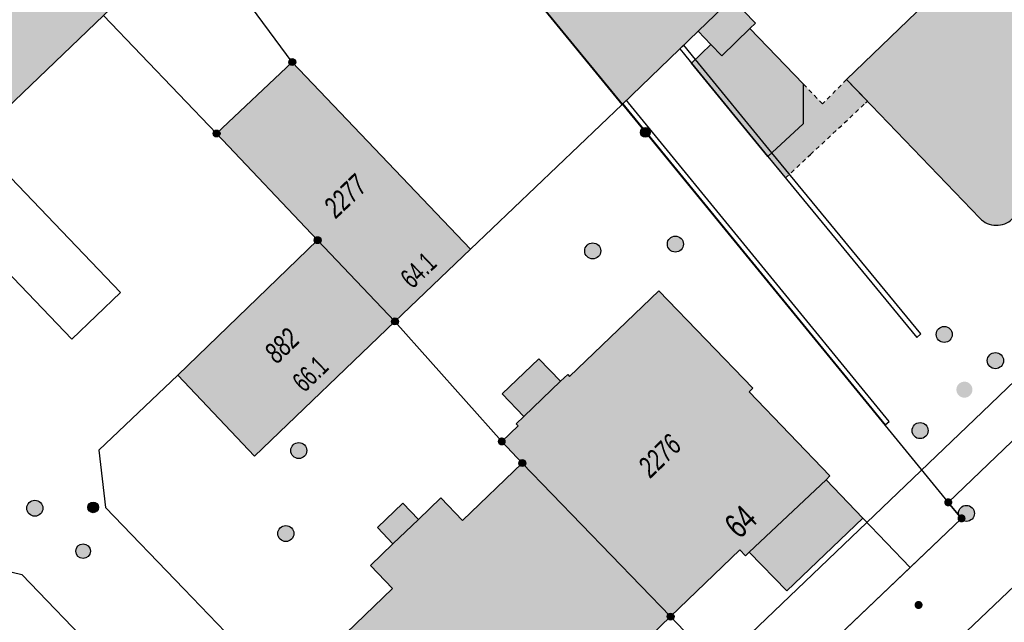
# Model space of a CAD drawing. Header units: metres. Extents: x 2695751 to 2696029, y 1260877 to 1261206.
# Tile 54 of 69: x 2695814 to 2695860, y 1261154 to 1261182. Entities that reach past the tile are written whole.
import ezdxf

# ---------------------------------------------------------------- set-up
doc = ezdxf.new("R2010")
doc.units = ezdxf.units.M
doc.linetypes.add('AUSGEZOGEN', pattern=[0])
doc.linetypes.add('VERDECKT2_S2', pattern=[0.36, 0.2, -0.16])
for name, color, linetype in [('AV_Flächen (EO)', 7, 'AUSGEZOGEN'), ('AV_Gebäudeflächen (BB)', 7, 'AUSGEZOGEN'), ('AV_Gebäudeflächen (EO)', 7, 'AUSGEZOGEN'), ('AV_Haus-Nr.', 7, 'AUSGEZOGEN'), ('AV_Linien (BB)', 7, 'AUSGEZOGEN'), ('AV_Linien (EO)', 7, 'AUSGEZOGEN'), ('AV_Versicherung-Nr.', 7, 'AUSGEZOGEN'), ('Liegenschaftsgrenzen', 7, 'AUSGEZOGEN'), ('PFAV', 255, 'AUSGEZOGEN'), ('PFAW', 255, 'AUSGEZOGEN'), ('PFEW', 255, 'AUSGEZOGEN'), ('PFGA', 255, 'AUSGEZOGEN'), ('PFWA', 255, 'AUSGEZOGEN'), ('RP_Abstandslinie', 7, 'AUSGEZOGEN')]:
    doc.layers.add(name, color=color, linetype=linetype)
doc.styles.add('ARIAL', font='arial.ttf')

msp = doc.modelspace()

# ---------------------------------------------------------------- hatches: boundary and pattern name
at = {"layer": 'AV_Gebäudeflächen (BB)', "true_color": 0xd2d2d2, "transparency": 33554687}
for points in [[(2695829.558, 1261193.201), (2695842.146, 1261177.834), (2695845.702, 1261181.265), (2695846.298, 1261180.647), (2695845.392, 1261179.773), (2695848.97, 1261175.394), (2695850.618, 1261176.936), (2695850.625, 1261178.799), (2695848.123, 1261181.392), (2695848.389, 1261181.648), (2695847.285, 1261182.792), (2695858.9, 1261193.999), (2695862.362, 1261190.411), (2695860.241, 1261188.365), (2695861.257, 1261187.312), (2695852.643, 1261179), (2695858.891, 1261172.509), (2695858.93, 1261172.471), (2695858.97, 1261172.434), (2695859.012, 1261172.4), (2695859.056, 1261172.368), (2695859.102, 1261172.339), (2695859.149, 1261172.311), (2695859.197, 1261172.286), (2695859.246, 1261172.264), (2695859.297, 1261172.244), (2695859.348, 1261172.227), (2695859.401, 1261172.212), (2695859.454, 1261172.2), (2695859.507, 1261172.19), (2695859.561, 1261172.184), (2695859.615, 1261172.18), (2695859.67, 1261172.179), (2695859.724, 1261172.18), (2695859.778, 1261172.185), (2695859.832, 1261172.192), (2695859.885, 1261172.202), (2695859.938, 1261172.214), (2695859.99, 1261172.229), (2695860.042, 1261172.247), (2695860.092, 1261172.267), (2695860.141, 1261172.29), (2695860.189, 1261172.316), (2695860.236, 1261172.343), (2695860.281, 1261172.374), (2695860.325, 1261172.406), (2695860.367, 1261172.44), (2695860.407, 1261172.477), (2695861.275, 1261173.305), (2695877.691, 1261188.983), (2695880.801, 1261191.953), (2695869.622, 1261203.818), (2695867.258, 1261206.158), (2695834.718, 1261206.158), (2695825.75, 1261197.85)], [(2695827.889, 1261171.484), (2695831.51, 1261167.68), (2695835.053, 1261171.06), (2695826.7, 1261179.82), (2695823.158, 1261176.477)], [(2695827.889, 1261171.484), (2695821.348, 1261165.16), (2695824.937, 1261161.367), (2695831.51, 1261167.68)], [(2695837.47, 1261161.05), (2695844.41, 1261153.86), (2695847.65, 1261156.985), (2695847.916, 1261156.709), (2695848.096, 1261156.883), (2695849.848, 1261155.067), (2695853.406, 1261158.475), (2695851.696, 1261160.266), (2695851.87, 1261160.448), (2695848.084, 1261164.378), (2695848.258, 1261164.56), (2695843.858, 1261169.11), (2695839.685, 1261165.106), (2695839.595, 1261165.2), (2695839.257, 1261164.876), (2695838.239, 1261165.936), (2695836.521, 1261164.288), (2695837.538, 1261163.227), (2695837.188, 1261162.886), (2695837.276, 1261162.795), (2695836.51, 1261162.06)], [(2695837.47, 1261161.05), (2695834.671, 1261158.365), (2695833.658, 1261159.421), (2695832.608, 1261158.414), (2695831.882, 1261159.172), (2695830.687, 1261158.026), (2695831.414, 1261157.268), (2695830.365, 1261156.261), (2695831.399, 1261155.174), (2695828.36, 1261152.265), (2695835.301, 1261145.073), (2695838.282, 1261147.949), (2695838.386, 1261147.841), (2695841.756, 1261151.091), (2695841.651, 1261151.199), (2695844.41, 1261153.86)]]:
    msp.add_hatch(color=254, dxfattribs=at).paths.add_polyline_path(points)
at = {"layer": 'AV_Gebäudeflächen (EO)', "true_color": 0xebebeb, "transparency": 33554687}
for points in [[(2695781.131, 1261146.831), (2695800.938, 1261165.797), (2695809.519, 1261174.013), (2695811.794, 1261176.192), (2695817.865, 1261182.005), (2695822.101, 1261186.061), (2695824.687, 1261188.537), (2695824.474, 1261188.758), (2695819.663, 1261193.769), (2695764.007, 1261140.508), (2695768.806, 1261135.446), (2695769.013, 1261135.227)], [(2695853.622, 1261177.983), (2695852.643, 1261179), (2695851.528, 1261177.863), (2695850.625, 1261178.799), (2695850.618, 1261176.936), (2695848.97, 1261175.394), (2695849.792, 1261174.396), (2695850.963, 1261175.492), (2695853.534, 1261177.9)]]:
    msp.add_hatch(color=7, dxfattribs=at).paths.add_polyline_path(points)
at = {"layer": 'PFAV', "transparency": 33554687}
for points in [[(2695826.862, 1261179.82), (2695826.859, 1261179.853), (2695826.849, 1261179.884), (2695826.833, 1261179.913), (2695826.812, 1261179.938), (2695826.786, 1261179.958), (2695826.756, 1261179.972), (2695826.725, 1261179.981), (2695826.692, 1261179.982), (2695826.659, 1261179.977), (2695826.628, 1261179.966), (2695826.601, 1261179.949), (2695826.577, 1261179.926), (2695826.558, 1261179.899), (2695826.545, 1261179.869), (2695826.538, 1261179.836), (2695826.538, 1261179.804), (2695826.545, 1261179.771), (2695826.558, 1261179.741), (2695826.577, 1261179.714), (2695826.601, 1261179.691), (2695826.628, 1261179.674), (2695826.659, 1261179.663), (2695826.692, 1261179.658), (2695826.725, 1261179.659), (2695826.756, 1261179.668), (2695826.786, 1261179.682), (2695826.812, 1261179.702), (2695826.833, 1261179.727), (2695826.849, 1261179.756), (2695826.859, 1261179.787)], [(2695823.32, 1261176.477), (2695823.317, 1261176.51), (2695823.307, 1261176.541), (2695823.291, 1261176.57), (2695823.27, 1261176.595), (2695823.244, 1261176.615), (2695823.214, 1261176.629), (2695823.183, 1261176.638), (2695823.15, 1261176.639), (2695823.117, 1261176.634), (2695823.086, 1261176.623), (2695823.059, 1261176.606), (2695823.035, 1261176.583), (2695823.016, 1261176.556), (2695823.003, 1261176.526), (2695822.996, 1261176.493), (2695822.996, 1261176.461), (2695823.003, 1261176.428), (2695823.016, 1261176.398), (2695823.035, 1261176.371), (2695823.059, 1261176.348), (2695823.086, 1261176.331), (2695823.117, 1261176.32), (2695823.15, 1261176.315), (2695823.183, 1261176.316), (2695823.214, 1261176.325), (2695823.244, 1261176.339), (2695823.27, 1261176.359), (2695823.291, 1261176.384), (2695823.307, 1261176.413), (2695823.317, 1261176.444)], [(2695843.457, 1261176.53), (2695843.453, 1261176.576), (2695843.439, 1261176.62), (2695843.417, 1261176.66), (2695843.387, 1261176.695), (2695843.35, 1261176.723), (2695843.309, 1261176.743), (2695843.264, 1261176.755), (2695843.218, 1261176.757), (2695843.173, 1261176.75), (2695843.13, 1261176.734), (2695843.091, 1261176.71), (2695843.057, 1261176.678), (2695843.031, 1261176.64), (2695843.013, 1261176.598), (2695843.004, 1261176.553), (2695843.004, 1261176.507), (2695843.013, 1261176.462), (2695843.031, 1261176.42), (2695843.057, 1261176.382), (2695843.091, 1261176.35), (2695843.13, 1261176.326), (2695843.173, 1261176.31), (2695843.218, 1261176.303), (2695843.264, 1261176.305), (2695843.309, 1261176.317), (2695843.35, 1261176.337), (2695843.387, 1261176.365), (2695843.417, 1261176.4), (2695843.439, 1261176.44), (2695843.453, 1261176.484)], [(2695828.051, 1261171.484), (2695828.048, 1261171.517), (2695828.038, 1261171.548), (2695828.022, 1261171.577), (2695828.001, 1261171.602), (2695827.975, 1261171.622), (2695827.945, 1261171.636), (2695827.914, 1261171.645), (2695827.881, 1261171.646), (2695827.848, 1261171.641), (2695827.817, 1261171.63), (2695827.79, 1261171.613), (2695827.766, 1261171.59), (2695827.747, 1261171.563), (2695827.734, 1261171.533), (2695827.727, 1261171.5), (2695827.727, 1261171.468), (2695827.734, 1261171.435), (2695827.747, 1261171.405), (2695827.766, 1261171.378), (2695827.79, 1261171.355), (2695827.817, 1261171.338), (2695827.848, 1261171.327), (2695827.881, 1261171.322), (2695827.914, 1261171.323), (2695827.945, 1261171.332), (2695827.975, 1261171.346), (2695828.001, 1261171.366), (2695828.022, 1261171.391), (2695828.038, 1261171.42), (2695828.048, 1261171.451)], [(2695831.672, 1261167.68), (2695831.669, 1261167.713), (2695831.659, 1261167.744), (2695831.643, 1261167.773), (2695831.622, 1261167.798), (2695831.596, 1261167.818), (2695831.566, 1261167.832), (2695831.535, 1261167.841), (2695831.502, 1261167.842), (2695831.469, 1261167.837), (2695831.438, 1261167.826), (2695831.411, 1261167.809), (2695831.387, 1261167.786), (2695831.368, 1261167.759), (2695831.355, 1261167.729), (2695831.348, 1261167.696), (2695831.348, 1261167.664), (2695831.355, 1261167.631), (2695831.368, 1261167.601), (2695831.387, 1261167.574), (2695831.411, 1261167.551), (2695831.438, 1261167.534), (2695831.469, 1261167.523), (2695831.502, 1261167.518), (2695831.535, 1261167.519), (2695831.566, 1261167.528), (2695831.596, 1261167.542), (2695831.622, 1261167.562), (2695831.643, 1261167.587), (2695831.659, 1261167.616), (2695831.669, 1261167.647)], [(2695836.51, 1261162.247), (2695836.491, 1261162.246), (2695836.472, 1261162.243), (2695836.454, 1261162.239), (2695836.436, 1261162.232), (2695836.419, 1261162.224), (2695836.403, 1261162.214), (2695836.388, 1261162.202), (2695836.374, 1261162.189), (2695836.362, 1261162.175), (2695836.351, 1261162.159), (2695836.342, 1261162.142), (2695836.334, 1261162.125), (2695836.329, 1261162.107), (2695836.325, 1261162.088), (2695836.323, 1261162.069), (2695836.323, 1261162.051), (2695836.325, 1261162.032), (2695836.329, 1261162.013), (2695836.334, 1261161.995), (2695836.342, 1261161.978), (2695836.351, 1261161.961), (2695836.362, 1261161.945), (2695836.374, 1261161.931), (2695836.388, 1261161.918), (2695836.403, 1261161.906), (2695836.419, 1261161.896), (2695836.436, 1261161.888), (2695836.454, 1261161.881), (2695836.472, 1261161.877), (2695836.491, 1261161.874), (2695836.51, 1261161.873), (2695836.529, 1261161.874), (2695836.548, 1261161.877), (2695836.566, 1261161.881), (2695836.584, 1261161.888), (2695836.601, 1261161.896), (2695836.617, 1261161.906), (2695836.632, 1261161.918), (2695836.646, 1261161.931), (2695836.658, 1261161.945), (2695836.669, 1261161.961), (2695836.678, 1261161.978), (2695836.686, 1261161.995), (2695836.691, 1261162.013), (2695836.695, 1261162.032), (2695836.697, 1261162.051), (2695836.697, 1261162.069), (2695836.695, 1261162.088), (2695836.691, 1261162.107), (2695836.686, 1261162.125), (2695836.678, 1261162.142), (2695836.669, 1261162.159), (2695836.658, 1261162.175), (2695836.646, 1261162.189), (2695836.632, 1261162.202), (2695836.617, 1261162.214), (2695836.601, 1261162.224), (2695836.584, 1261162.232), (2695836.566, 1261162.239), (2695836.548, 1261162.243), (2695836.529, 1261162.246)], [(2695837.632, 1261161.05), (2695837.629, 1261161.083), (2695837.619, 1261161.114), (2695837.603, 1261161.143), (2695837.582, 1261161.168), (2695837.556, 1261161.188), (2695837.526, 1261161.202), (2695837.495, 1261161.211), (2695837.462, 1261161.212), (2695837.429, 1261161.207), (2695837.398, 1261161.196), (2695837.371, 1261161.179), (2695837.347, 1261161.156), (2695837.328, 1261161.129), (2695837.315, 1261161.099), (2695837.308, 1261161.066), (2695837.308, 1261161.034), (2695837.315, 1261161.001), (2695837.328, 1261160.971), (2695837.347, 1261160.944), (2695837.371, 1261160.921), (2695837.398, 1261160.904), (2695837.429, 1261160.893), (2695837.462, 1261160.888), (2695837.495, 1261160.889), (2695837.526, 1261160.898), (2695837.556, 1261160.912), (2695837.582, 1261160.932), (2695837.603, 1261160.957), (2695837.619, 1261160.986), (2695837.629, 1261161.017)], [(2695857.41, 1261159.397), (2695857.391, 1261159.396), (2695857.372, 1261159.393), (2695857.354, 1261159.389), (2695857.336, 1261159.382), (2695857.319, 1261159.374), (2695857.303, 1261159.364), (2695857.288, 1261159.352), (2695857.274, 1261159.339), (2695857.262, 1261159.325), (2695857.251, 1261159.309), (2695857.242, 1261159.292), (2695857.234, 1261159.275), (2695857.229, 1261159.257), (2695857.225, 1261159.238), (2695857.223, 1261159.219), (2695857.223, 1261159.201), (2695857.225, 1261159.182), (2695857.229, 1261159.163), (2695857.234, 1261159.145), (2695857.242, 1261159.128), (2695857.251, 1261159.111), (2695857.262, 1261159.095), (2695857.274, 1261159.081), (2695857.288, 1261159.068), (2695857.303, 1261159.056), (2695857.319, 1261159.046), (2695857.336, 1261159.038), (2695857.354, 1261159.031), (2695857.372, 1261159.027), (2695857.391, 1261159.024), (2695857.41, 1261159.023), (2695857.429, 1261159.024), (2695857.448, 1261159.027), (2695857.466, 1261159.031), (2695857.484, 1261159.038), (2695857.501, 1261159.046), (2695857.517, 1261159.056), (2695857.532, 1261159.068), (2695857.546, 1261159.081), (2695857.558, 1261159.095), (2695857.569, 1261159.111), (2695857.578, 1261159.128), (2695857.586, 1261159.145), (2695857.591, 1261159.163), (2695857.595, 1261159.182), (2695857.597, 1261159.201), (2695857.597, 1261159.219), (2695857.595, 1261159.238), (2695857.591, 1261159.257), (2695857.586, 1261159.275), (2695857.578, 1261159.292), (2695857.569, 1261159.309), (2695857.558, 1261159.325), (2695857.546, 1261159.339), (2695857.532, 1261159.352), (2695857.517, 1261159.364), (2695857.501, 1261159.374), (2695857.484, 1261159.382), (2695857.466, 1261159.389), (2695857.448, 1261159.393), (2695857.429, 1261159.396)], [(2695858.03, 1261158.647), (2695858.011, 1261158.646), (2695857.992, 1261158.643), (2695857.974, 1261158.639), (2695857.956, 1261158.632), (2695857.939, 1261158.624), (2695857.923, 1261158.614), (2695857.908, 1261158.602), (2695857.894, 1261158.589), (2695857.882, 1261158.575), (2695857.871, 1261158.559), (2695857.862, 1261158.542), (2695857.854, 1261158.525), (2695857.849, 1261158.507), (2695857.845, 1261158.488), (2695857.843, 1261158.469), (2695857.843, 1261158.451), (2695857.845, 1261158.432), (2695857.849, 1261158.413), (2695857.854, 1261158.395), (2695857.862, 1261158.378), (2695857.871, 1261158.361), (2695857.882, 1261158.345), (2695857.894, 1261158.331), (2695857.908, 1261158.318), (2695857.923, 1261158.306), (2695857.939, 1261158.296), (2695857.956, 1261158.288), (2695857.974, 1261158.281), (2695857.992, 1261158.277), (2695858.011, 1261158.274), (2695858.03, 1261158.273), (2695858.049, 1261158.274), (2695858.068, 1261158.277), (2695858.086, 1261158.281), (2695858.104, 1261158.288), (2695858.121, 1261158.296), (2695858.137, 1261158.306), (2695858.152, 1261158.318), (2695858.166, 1261158.331), (2695858.178, 1261158.345), (2695858.189, 1261158.361), (2695858.198, 1261158.378), (2695858.206, 1261158.395), (2695858.211, 1261158.413), (2695858.215, 1261158.432), (2695858.217, 1261158.451), (2695858.217, 1261158.469), (2695858.215, 1261158.488), (2695858.211, 1261158.507), (2695858.206, 1261158.525), (2695858.198, 1261158.542), (2695858.189, 1261158.559), (2695858.178, 1261158.575), (2695858.166, 1261158.589), (2695858.152, 1261158.602), (2695858.137, 1261158.614), (2695858.121, 1261158.624), (2695858.104, 1261158.632), (2695858.086, 1261158.639), (2695858.068, 1261158.643), (2695858.049, 1261158.646)], [(2695844.572, 1261153.86), (2695844.569, 1261153.893), (2695844.559, 1261153.924), (2695844.543, 1261153.953), (2695844.522, 1261153.978), (2695844.496, 1261153.998), (2695844.466, 1261154.012), (2695844.435, 1261154.021), (2695844.402, 1261154.022), (2695844.369, 1261154.017), (2695844.338, 1261154.006), (2695844.311, 1261153.989), (2695844.287, 1261153.966), (2695844.268, 1261153.939), (2695844.255, 1261153.909), (2695844.248, 1261153.876), (2695844.248, 1261153.844), (2695844.255, 1261153.811), (2695844.268, 1261153.781), (2695844.287, 1261153.754), (2695844.311, 1261153.731), (2695844.338, 1261153.714), (2695844.369, 1261153.703), (2695844.402, 1261153.698), (2695844.435, 1261153.699), (2695844.466, 1261153.708), (2695844.496, 1261153.722), (2695844.522, 1261153.742), (2695844.543, 1261153.767), (2695844.559, 1261153.796), (2695844.569, 1261153.827)]]:
    msp.add_hatch(color=7, dxfattribs=at).paths.add_polyline_path(points)
at = {"layer": 'PFAW', "transparency": 33554687}
for color, points in [(7, [(2695844.905, 1261171.038), (2695844.952, 1261171.097), (2695844.986, 1261171.165), (2695845.006, 1261171.238), (2695845.01, 1261171.314), (2695844.999, 1261171.389), (2695844.974, 1261171.461), (2695844.934, 1261171.525), (2695844.882, 1261171.581), (2695844.82, 1261171.625), (2695844.751, 1261171.655), (2695844.677, 1261171.671), (2695844.601, 1261171.672), (2695844.526, 1261171.657), (2695844.456, 1261171.628), (2695844.394, 1261171.585), (2695844.341, 1261171.531), (2695844.3, 1261171.467), (2695844.273, 1261171.396), (2695844.261, 1261171.321), (2695844.264, 1261171.245), (2695844.283, 1261171.171), (2695844.315, 1261171.103), (2695844.361, 1261171.043), (2695844.418, 1261170.993), (2695844.484, 1261170.955), (2695844.557, 1261170.932), (2695844.632, 1261170.924), (2695844.708, 1261170.931), (2695844.78, 1261170.953), (2695844.847, 1261170.989)]), (7, [(2695841.058, 1261171.215), (2695841.004, 1261171.269), (2695840.941, 1261171.311), (2695840.871, 1261171.339), (2695840.796, 1261171.353), (2695840.721, 1261171.352), (2695840.647, 1261171.335), (2695840.577, 1261171.304), (2695840.516, 1261171.259), (2695840.465, 1261171.203), (2695840.426, 1261171.138), (2695840.401, 1261171.066), (2695840.391, 1261170.991), (2695840.396, 1261170.915), (2695840.417, 1261170.842), (2695840.452, 1261170.775), (2695840.499, 1261170.716), (2695840.558, 1261170.668), (2695840.625, 1261170.632), (2695840.698, 1261170.611), (2695840.773, 1261170.605), (2695840.849, 1261170.614), (2695840.921, 1261170.638), (2695840.986, 1261170.676), (2695841.043, 1261170.727), (2695841.088, 1261170.788), (2695841.12, 1261170.856), (2695841.138, 1261170.93), (2695841.14, 1261171.006), (2695841.127, 1261171.081), (2695841.099, 1261171.151)]), (7, [(2695857.597, 1261167.072), (2695857.589, 1261167.147), (2695857.567, 1261167.22), (2695857.53, 1261167.286), (2695857.48, 1261167.343), (2695857.42, 1261167.39), (2695857.352, 1261167.423), (2695857.279, 1261167.442), (2695857.203, 1261167.446), (2695857.128, 1261167.435), (2695857.057, 1261167.408), (2695856.992, 1261167.368), (2695856.937, 1261167.316), (2695856.894, 1261167.254), (2695856.864, 1261167.184), (2695856.849, 1261167.11), (2695856.849, 1261167.034), (2695856.864, 1261166.959), (2695856.894, 1261166.89), (2695856.937, 1261166.827), (2695856.992, 1261166.775), (2695857.057, 1261166.735), (2695857.128, 1261166.709), (2695857.203, 1261166.697), (2695857.279, 1261166.701), (2695857.352, 1261166.72), (2695857.42, 1261166.753), (2695857.48, 1261166.8), (2695857.53, 1261166.857), (2695857.567, 1261166.924), (2695857.589, 1261166.996)]), (253, [(2695859.996, 1261165.845), (2695859.988, 1261165.921), (2695859.965, 1261165.994), (2695859.928, 1261166.061), (2695859.878, 1261166.12), (2695859.817, 1261166.167), (2695859.748, 1261166.2), (2695859.674, 1261166.22), (2695859.598, 1261166.223), (2695859.522, 1261166.212), (2695859.45, 1261166.185), (2695859.385, 1261166.145), (2695859.329, 1261166.092), (2695859.286, 1261166.029), (2695859.255, 1261165.958), (2695859.24, 1261165.883), (2695859.24, 1261165.807), (2695859.255, 1261165.732), (2695859.286, 1261165.661), (2695859.329, 1261165.598), (2695859.385, 1261165.545), (2695859.45, 1261165.505), (2695859.522, 1261165.478), (2695859.598, 1261165.467), (2695859.674, 1261165.47), (2695859.748, 1261165.49), (2695859.817, 1261165.523), (2695859.878, 1261165.57), (2695859.928, 1261165.629), (2695859.965, 1261165.696), (2695859.988, 1261165.769)]), (7, [(2695856.467, 1261162.567), (2695856.459, 1261162.642), (2695856.437, 1261162.715), (2695856.4, 1261162.781), (2695856.35, 1261162.838), (2695856.29, 1261162.885), (2695856.222, 1261162.918), (2695856.149, 1261162.937), (2695856.073, 1261162.941), (2695855.998, 1261162.93), (2695855.927, 1261162.903), (2695855.862, 1261162.863), (2695855.807, 1261162.811), (2695855.764, 1261162.749), (2695855.734, 1261162.679), (2695855.719, 1261162.605), (2695855.719, 1261162.529), (2695855.734, 1261162.454), (2695855.764, 1261162.385), (2695855.807, 1261162.322), (2695855.862, 1261162.27), (2695855.927, 1261162.23), (2695855.998, 1261162.204), (2695856.073, 1261162.192), (2695856.149, 1261162.196), (2695856.222, 1261162.215), (2695856.29, 1261162.248), (2695856.35, 1261162.295), (2695856.4, 1261162.352), (2695856.437, 1261162.419), (2695856.459, 1261162.491)]), (7, [(2695826.746, 1261161.901), (2695826.697, 1261161.842), (2695826.662, 1261161.775), (2695826.64, 1261161.703), (2695826.634, 1261161.627), (2695826.643, 1261161.552), (2695826.667, 1261161.48), (2695826.705, 1261161.414), (2695826.755, 1261161.357), (2695826.816, 1261161.312), (2695826.885, 1261161.28), (2695826.959, 1261161.262), (2695827.034, 1261161.259), (2695827.109, 1261161.272), (2695827.18, 1261161.3), (2695827.244, 1261161.341), (2695827.298, 1261161.394), (2695827.34, 1261161.457), (2695827.369, 1261161.528), (2695827.382, 1261161.602), (2695827.381, 1261161.678), (2695827.365, 1261161.752), (2695827.333, 1261161.821), (2695827.289, 1261161.883), (2695827.233, 1261161.934), (2695827.168, 1261161.973), (2695827.096, 1261161.998), (2695827.021, 1261162.008), (2695826.945, 1261162.003), (2695826.872, 1261161.983), (2695826.805, 1261161.948)]), (7, [(2695815.027, 1261158.936), (2695815.019, 1261159.011), (2695814.997, 1261159.084), (2695814.96, 1261159.15), (2695814.91, 1261159.207), (2695814.85, 1261159.254), (2695814.782, 1261159.287), (2695814.709, 1261159.306), (2695814.633, 1261159.31), (2695814.558, 1261159.299), (2695814.487, 1261159.272), (2695814.422, 1261159.232), (2695814.367, 1261159.18), (2695814.324, 1261159.118), (2695814.294, 1261159.048), (2695814.279, 1261158.974), (2695814.279, 1261158.898), (2695814.294, 1261158.823), (2695814.324, 1261158.754), (2695814.367, 1261158.691), (2695814.422, 1261158.639), (2695814.487, 1261158.599), (2695814.558, 1261158.573), (2695814.633, 1261158.561), (2695814.709, 1261158.565), (2695814.782, 1261158.584), (2695814.85, 1261158.617), (2695814.91, 1261158.664), (2695814.96, 1261158.721), (2695814.997, 1261158.788), (2695815.019, 1261158.86)]), (7, [(2695826.661, 1261157.48), (2695826.71, 1261157.538), (2695826.747, 1261157.605), (2695826.769, 1261157.677), (2695826.776, 1261157.753), (2695826.768, 1261157.828), (2695826.745, 1261157.901), (2695826.707, 1261157.967), (2695826.658, 1261158.024), (2695826.597, 1261158.07), (2695826.529, 1261158.103), (2695826.455, 1261158.121), (2695826.38, 1261158.125), (2695826.305, 1261158.113), (2695826.234, 1261158.086), (2695826.17, 1261158.045), (2695826.115, 1261157.993), (2695826.072, 1261157.93), (2695826.043, 1261157.86), (2695826.028, 1261157.786), (2695826.028, 1261157.71), (2695826.044, 1261157.636), (2695826.074, 1261157.566), (2695826.118, 1261157.504), (2695826.174, 1261157.452), (2695826.238, 1261157.413), (2695826.31, 1261157.387), (2695826.385, 1261157.376), (2695826.46, 1261157.38), (2695826.534, 1261157.4), (2695826.602, 1261157.433)])]:
    msp.add_hatch(color=color, dxfattribs=at).paths.add_polyline_path(points)
at = {"layer": 'PFAW', "lineweight": 25, "transparency": 33554687}
msp.add_hatch(color=7, dxfattribs=at).paths.add_polyline_path([(2695858.54, 1261164.484), (2695858.532, 1261164.559), (2695858.51, 1261164.632), (2695858.473, 1261164.698), (2695858.423, 1261164.756), (2695858.363, 1261164.802), (2695858.295, 1261164.836), (2695858.222, 1261164.855), (2695858.146, 1261164.859), (2695858.071, 1261164.847), (2695858, 1261164.821), (2695857.935, 1261164.781), (2695857.88, 1261164.728), (2695857.837, 1261164.666), (2695857.807, 1261164.596), (2695857.792, 1261164.522), (2695857.792, 1261164.446), (2695857.807, 1261164.372), (2695857.837, 1261164.302), (2695857.88, 1261164.24), (2695857.935, 1261164.187), (2695858, 1261164.147), (2695858.071, 1261164.121), (2695858.146, 1261164.109), (2695858.222, 1261164.113), (2695858.295, 1261164.132), (2695858.363, 1261164.166), (2695858.423, 1261164.212), (2695858.473, 1261164.27), (2695858.51, 1261164.336), (2695858.532, 1261164.409)])
at = {"layer": 'PFEW', "transparency": 33554687}
msp.add_hatch(color=7, dxfattribs=at).paths.add_polyline_path([(2695816.569, 1261156.925), (2695816.571, 1261156.89), (2695816.577, 1261156.855), (2695816.585, 1261156.822), (2695816.597, 1261156.789), (2695816.613, 1261156.758), (2695816.631, 1261156.728), (2695816.652, 1261156.701), (2695816.676, 1261156.676), (2695816.703, 1261156.653), (2695816.731, 1261156.633), (2695816.762, 1261156.616), (2695816.794, 1261156.602), (2695816.827, 1261156.592), (2695816.861, 1261156.585), (2695816.896, 1261156.581), (2695816.931, 1261156.581), (2695816.965, 1261156.585), (2695816.999, 1261156.592), (2695817.033, 1261156.602), (2695817.065, 1261156.616), (2695817.095, 1261156.633), (2695817.124, 1261156.653), (2695817.15, 1261156.676), (2695817.174, 1261156.701), (2695817.195, 1261156.728), (2695817.214, 1261156.758), (2695817.229, 1261156.789), (2695817.241, 1261156.822), (2695817.25, 1261156.855), (2695817.255, 1261156.89), (2695817.257, 1261156.925), (2695817.255, 1261156.959), (2695817.25, 1261156.994), (2695817.241, 1261157.028), (2695817.229, 1261157.06), (2695817.214, 1261157.092), (2695817.195, 1261157.121), (2695817.174, 1261157.149), (2695817.15, 1261157.174), (2695817.124, 1261157.197), (2695817.095, 1261157.216), (2695817.065, 1261157.233), (2695817.033, 1261157.247), (2695816.999, 1261157.257), (2695816.965, 1261157.264), (2695816.931, 1261157.268), (2695816.896, 1261157.268), (2695816.861, 1261157.264), (2695816.827, 1261157.257), (2695816.794, 1261157.247), (2695816.762, 1261157.233), (2695816.731, 1261157.216), (2695816.703, 1261157.197), (2695816.676, 1261157.174), (2695816.652, 1261157.149), (2695816.631, 1261157.121), (2695816.613, 1261157.092), (2695816.597, 1261157.06), (2695816.585, 1261157.028), (2695816.577, 1261156.994), (2695816.571, 1261156.959)])
at = {"layer": 'PFGA', "transparency": 33554687}
msp.add_hatch(color=7, dxfattribs=at).paths.add_polyline_path([(2695817.581, 1261159.126), (2695817.546, 1261159.162), (2695817.505, 1261159.192), (2695817.459, 1261159.212), (2695817.409, 1261159.223), (2695817.359, 1261159.223), (2695817.309, 1261159.213), (2695817.262, 1261159.193), (2695817.221, 1261159.165), (2695817.185, 1261159.128), (2695817.158, 1261159.086), (2695817.14, 1261159.038), (2695817.132, 1261158.988), (2695817.135, 1261158.938), (2695817.147, 1261158.889), (2695817.169, 1261158.843), (2695817.2, 1261158.803), (2695817.238, 1261158.77), (2695817.282, 1261158.745), (2695817.33, 1261158.729), (2695817.38, 1261158.724), (2695817.431, 1261158.729), (2695817.479, 1261158.744), (2695817.523, 1261158.768), (2695817.562, 1261158.8), (2695817.593, 1261158.84), (2695817.616, 1261158.885), (2695817.629, 1261158.934), (2695817.632, 1261158.985), (2695817.624, 1261159.035), (2695817.607, 1261159.082)])
at = {"layer": 'PFWA', "transparency": 33554687}
for points in [[(2695857.995, 1261158.962), (2695857.946, 1261158.903), (2695857.911, 1261158.836), (2695857.889, 1261158.764), (2695857.883, 1261158.688), (2695857.892, 1261158.613), (2695857.916, 1261158.541), (2695857.954, 1261158.475), (2695858.005, 1261158.418), (2695858.066, 1261158.373), (2695858.134, 1261158.341), (2695858.208, 1261158.323), (2695858.284, 1261158.321), (2695858.359, 1261158.334), (2695858.429, 1261158.361), (2695858.493, 1261158.403), (2695858.547, 1261158.456), (2695858.589, 1261158.519), (2695858.618, 1261158.589), (2695858.632, 1261158.664), (2695858.63, 1261158.74), (2695858.614, 1261158.814), (2695858.582, 1261158.883), (2695858.538, 1261158.945), (2695858.482, 1261158.996), (2695858.417, 1261159.035), (2695858.345, 1261159.06), (2695858.27, 1261159.07), (2695858.194, 1261159.065), (2695858.121, 1261159.044), (2695858.054, 1261159.01)], [(2695855.891, 1261154.269), (2695855.905, 1261154.257), (2695855.921, 1261154.246), (2695855.938, 1261154.237), (2695855.955, 1261154.229), (2695855.973, 1261154.223), (2695855.992, 1261154.22), (2695856.011, 1261154.218), (2695856.03, 1261154.218), (2695856.049, 1261154.22), (2695856.067, 1261154.224), (2695856.085, 1261154.229), (2695856.103, 1261154.237), (2695856.119, 1261154.246), (2695856.135, 1261154.257), (2695856.149, 1261154.269), (2695856.162, 1261154.283), (2695856.174, 1261154.298), (2695856.184, 1261154.314), (2695856.192, 1261154.331), (2695856.199, 1261154.349), (2695856.204, 1261154.367), (2695856.207, 1261154.386), (2695856.207, 1261154.405), (2695856.207, 1261154.424), (2695856.204, 1261154.443), (2695856.199, 1261154.461), (2695856.192, 1261154.479), (2695856.184, 1261154.496), (2695856.174, 1261154.512), (2695856.162, 1261154.527), (2695856.149, 1261154.541), (2695856.135, 1261154.553), (2695856.119, 1261154.564), (2695856.102, 1261154.573), (2695856.085, 1261154.581), (2695856.067, 1261154.587), (2695856.048, 1261154.59), (2695856.029, 1261154.592), (2695856.01, 1261154.592), (2695855.991, 1261154.59), (2695855.973, 1261154.586), (2695855.955, 1261154.581), (2695855.937, 1261154.573), (2695855.921, 1261154.564), (2695855.905, 1261154.553), (2695855.891, 1261154.541), (2695855.878, 1261154.527), (2695855.866, 1261154.512), (2695855.856, 1261154.496), (2695855.848, 1261154.479), (2695855.841, 1261154.461), (2695855.836, 1261154.443), (2695855.833, 1261154.424), (2695855.833, 1261154.405), (2695855.833, 1261154.386), (2695855.836, 1261154.367), (2695855.841, 1261154.349), (2695855.848, 1261154.331), (2695855.856, 1261154.314), (2695855.866, 1261154.298), (2695855.878, 1261154.283)]]:
    msp.add_hatch(color=7, dxfattribs=at).paths.add_polyline_path(points)

# ---------------------------------------------------------------- linework, layer by layer
at = {"layer": 'AV_Flächen (EO)', "color": 7, "linetype": 'AUSGEZOGEN', "transparency": 33554687}
for p, q in [((2695849.153, 1261175.565), (2695845.573, 1261179.947)), ((2695853.622, 1261177.983), (2695852.643, 1261179))]:
    msp.add_line(p, q, dxfattribs=at)
for points in [[(2695781.131, 1261146.831), (2695800.938, 1261165.797), (2695809.519, 1261174.013), (2695811.794, 1261176.192), (2695817.865, 1261182.005), (2695822.101, 1261186.061), (2695824.687, 1261188.537)], [(2695845.573, 1261179.947), (2695845.028, 1261180.615), (2695844.848, 1261180.441)], [(2695844.848, 1261180.441), (2695844.994, 1261180.261), (2695845.392, 1261179.773), (2695848.97, 1261175.394), (2695855.938, 1261166.933), (2695856.131, 1261167.092), (2695849.153, 1261175.565)], [(2695850.625, 1261178.799), (2695850.618, 1261176.936), (2695848.97, 1261175.394)]]:
    msp.add_lwpolyline(points, dxfattribs=at)
at = {"layer": 'AV_Flächen (EO)', "color": 7, "linetype": 'VERDECKT2_S2', "transparency": 33554687}
for points in [[(2695852.643, 1261179), (2695851.528, 1261177.863), (2695850.625, 1261178.799)], [(2695848.97, 1261175.394), (2695849.792, 1261174.396), (2695850.963, 1261175.492), (2695853.534, 1261177.9), (2695853.622, 1261177.983)]]:
    msp.add_lwpolyline(points, dxfattribs=at)
at = {"layer": 'AV_Flächen (EO)', "color": 7, "linetype": 'AUSGEZOGEN', "transparency": 33554687}
msp.add_lwpolyline([(2695842.171, 1261177.858), (2695854.452, 1261162.842), (2695854.646, 1261163), (2695842.443, 1261177.92), (2695842.351, 1261178.032), (2695842.171, 1261177.858)], close=True, dxfattribs=at)
at = {"layer": 'AV_Linien (BB)', "color": 7, "linetype": 'AUSGEZOGEN', "transparency": 33554687}
for p, q in [((2695842.146, 1261177.834), (2695829.558, 1261193.201)), ((2695823.158, 1261176.477), (2695817.865, 1261182.005)), ((2695842.146, 1261177.834), (2695835.053, 1261171.06)), ((2695827.889, 1261171.484), (2695823.158, 1261176.477)), ((2695821.348, 1261165.16), (2695827.889, 1261171.484)), ((2695827.889, 1261171.484), (2695831.51, 1261167.68)), ((2695835.053, 1261171.06), (2695831.51, 1261167.68)), ((2695831.51, 1261167.68), (2695836.51, 1261162.06)), ((2695837.47, 1261161.05), (2695836.51, 1261162.06)), ((2695837.47, 1261161.05), (2695844.41, 1261153.86)), ((2695853.406, 1261158.475), (2695855.619, 1261156.157))]:
    msp.add_line(p, q, dxfattribs=at)
for points in [[(2695858.891, 1261172.509), (2695852.643, 1261179), (2695861.257, 1261187.312), (2695860.241, 1261188.365), (2695862.362, 1261190.411), (2695858.9, 1261193.999), (2695847.285, 1261182.792), (2695848.389, 1261181.648), (2695848.123, 1261181.392), (2695850.625, 1261178.799), (2695850.618, 1261176.936), (2695848.97, 1261175.394), (2695845.392, 1261179.773), (2695846.298, 1261180.647), (2695845.702, 1261181.265), (2695842.146, 1261177.834)], [(2695855.619, 1261156.157), (2695858.03, 1261158.46), (2695857.41, 1261159.21), (2695866.73, 1261168.14), (2695881.51, 1261182.31), (2695885.23, 1261185.9), (2695889.78, 1261190.27)], [(2695845.435, 1261140.956), (2695874.957, 1261169.05), (2695888.137, 1261181.627)], [(2695823.158, 1261176.477), (2695826.7, 1261179.82), (2695835.053, 1261171.06)], [(2695836.51, 1261162.06), (2695837.276, 1261162.795), (2695837.188, 1261162.886), (2695837.538, 1261163.227), (2695836.521, 1261164.288), (2695838.239, 1261165.936), (2695839.257, 1261164.876), (2695839.595, 1261165.2), (2695839.685, 1261165.106), (2695843.858, 1261169.11), (2695848.258, 1261164.56), (2695848.084, 1261164.378), (2695851.87, 1261160.448), (2695851.696, 1261160.266), (2695853.406, 1261158.475)], [(2695831.51, 1261167.68), (2695824.937, 1261161.367), (2695821.348, 1261165.16)], [(2695758.06, 1261124.739), (2695781.131, 1261146.831), (2695800.938, 1261165.797), (2695809.047, 1261157.033), (2695814.046, 1261155.836), (2695817.583, 1261152.153), (2695822.689, 1261146.837), (2695829.666, 1261139.637), (2695832.96, 1261136.227)], [(2695821.348, 1261165.16), (2695817.643, 1261161.655), (2695817.955, 1261158.973), (2695821.628, 1261155.16), (2695826.301, 1261150.294), (2695833.264, 1261143.108), (2695836.448, 1261139.813)], [(2695844.41, 1261153.86), (2695841.651, 1261151.199), (2695841.756, 1261151.091), (2695838.386, 1261147.841), (2695838.282, 1261147.949), (2695835.301, 1261145.073), (2695828.36, 1261152.265), (2695831.399, 1261155.174), (2695830.365, 1261156.261), (2695831.414, 1261157.268), (2695830.687, 1261158.026), (2695831.882, 1261159.172), (2695832.608, 1261158.414), (2695833.658, 1261159.421), (2695834.671, 1261158.365), (2695837.47, 1261161.05)], [(2695853.406, 1261158.475), (2695849.848, 1261155.067), (2695848.096, 1261156.883), (2695847.916, 1261156.709), (2695847.65, 1261156.985), (2695844.41, 1261153.86)], [(2695838.526, 1261139.772), (2695848.61, 1261149.46), (2695855.619, 1261156.157)]]:
    msp.add_lwpolyline(points, dxfattribs=at)
msp.add_lwpolyline([(2695809.519, 1261174.013), (2695811.794, 1261176.192), (2695818.655, 1261169.027), (2695816.38, 1261166.848), (2695809.519, 1261174.013)], close=True, dxfattribs=at)
msp.add_arc((2695859.665, 1261173.251), 1.072, 223.7891, 313.7925, dxfattribs=at)
at = {"layer": 'AV_Linien (EO)', "color": 7, "linetype": 'AUSGEZOGEN', "transparency": 33554687}
for p, q in [((2695845.702, 1261181.265), (2695847.285, 1261182.792)), ((2695837.538, 1261163.227), (2695839.257, 1261164.876)), ((2695848.096, 1261156.883), (2695851.696, 1261160.266)), ((2695831.414, 1261157.268), (2695832.608, 1261158.414))]:
    msp.add_line(p, q, dxfattribs=at)
msp.add_lwpolyline([(2695846.298, 1261180.647), (2695846.806, 1261180.12), (2695848.123, 1261181.392)], dxfattribs=at)
at = {"layer": 'Liegenschaftsgrenzen', "color": 7, "linetype": 'AUSGEZOGEN', "transparency": 33554687}
for points in [[(2695848.61, 1261149.46), (2695844.41, 1261153.86), (2695837.47, 1261161.05), (2695836.51, 1261162.06), (2695831.51, 1261167.68), (2695827.889, 1261171.484), (2695823.158, 1261176.477), (2695826.7, 1261179.82), (2695822.101, 1261186.061), (2695829.56, 1261193.203)], [(2695829.56, 1261193.203), (2695843.23, 1261176.53), (2695857.41, 1261159.21)], [(2695857.41, 1261159.21), (2695866.73, 1261168.14), (2695881.51, 1261182.31), (2695885.23, 1261185.9), (2695889.78, 1261190.27)], [(2695857.41, 1261159.21), (2695858.03, 1261158.46), (2695848.61, 1261149.46)]]:
    msp.add_lwpolyline(points, dxfattribs=at)
at = {"layer": 'PFAV', "color": 7, "transparency": 33554687}
for centre, radius in [((2695826.7, 1261179.82), 0.162), ((2695823.158, 1261176.477), 0.162), ((2695843.23, 1261176.53), 0.227), ((2695827.889, 1261171.484), 0.162), ((2695831.51, 1261167.68), 0.162), ((2695837.47, 1261161.05), 0.162), ((2695844.41, 1261153.86), 0.162)]:
    msp.add_circle(centre, radius, dxfattribs=at)
at = {"layer": 'PFAW', "transparency": 33554687}
for centre, radius in [((2695844.635, 1261171.299), 0.375), ((2695840.766, 1261170.98), 0.375), ((2695857.222, 1261167.072), 0.375), ((2695859.617, 1261165.845), 0.379), ((2695856.092, 1261162.567), 0.375), ((2695827.009, 1261161.634), 0.375), ((2695814.652, 1261158.936), 0.375), ((2695826.401, 1261157.75), 0.375)]:
    msp.add_circle(centre, radius, dxfattribs=at)
at = {"layer": 'PFEW', "transparency": 33554687}
msp.add_circle((2695816.913, 1261156.925), 0.344, dxfattribs=at)
at = {"layer": 'PFGA', "transparency": 33554687}
msp.add_circle((2695817.382, 1261158.974), 0.25, dxfattribs=at)
at = {"layer": 'PFWA', "transparency": 33554687}
msp.add_circle((2695858.258, 1261158.695), 0.375, dxfattribs=at)
at = {"layer": 'RP_Abstandslinie', "color": 7, "linetype": 'AUSGEZOGEN', "transparency": 33554687}
msp.add_lwpolyline([(2695752.611, 1261061.634), (2695779.91, 1261087.75), (2695816.03, 1261122.32), (2695859.01, 1261163.45), (2695885.13, 1261188.53)], dxfattribs=at)

# ---------------------------------------------------------------- texts
at = {"layer": 'AV_Haus-Nr.', "color": 7, "transparency": 33554687, "attachment_point": 8, "style": 'ARIAL'}
for s, insert, char_height, width, rotation in [('\\W0.66;64.1', (2695832.936, 1261169.732), 0.92968, 2.03566, 43.6509), ('\\W0.66;66.1', (2695827.877, 1261164.884), 0.92968, 2.03566, 43.8444), ('\\W0.70;64', (2695848.097, 1261157.874), 1.1621, 1.68109, 43.2225)]:
    msp.add_mtext(s, dxfattribs=dict(at, insert=insert, char_height=char_height, width=width, rotation=rotation))
at = {"layer": 'AV_Versicherung-Nr.', "color": 7, "transparency": 33554687, "char_height": 0.96842, "attachment_point": 5, "style": 'ARIAL'}
for s, insert, width, rotation in [('\\A1;{\\fArial|i1|b0;\\H0.968418;\\W0.700000;\\C7;2277}\\P', (2695829.181, 1261173.547), 2.46457, 43.6509), ('\\A1;{\\fArial|i1|b0;\\H0.968418;\\W0.700000;\\C7;882}\\P', (2695826.219, 1261166.542), 1.93301, 43.8444), ('\\A1;{\\fArial|i1|b0;\\H0.968418;\\W0.700000;\\C7;2276}\\P', (2695843.901, 1261161.39), 2.46457, 43.9686)]:
    msp.add_mtext(s, dxfattribs=dict(at, insert=insert, width=width, rotation=rotation))

doc.saveas('drawing.dxf')
